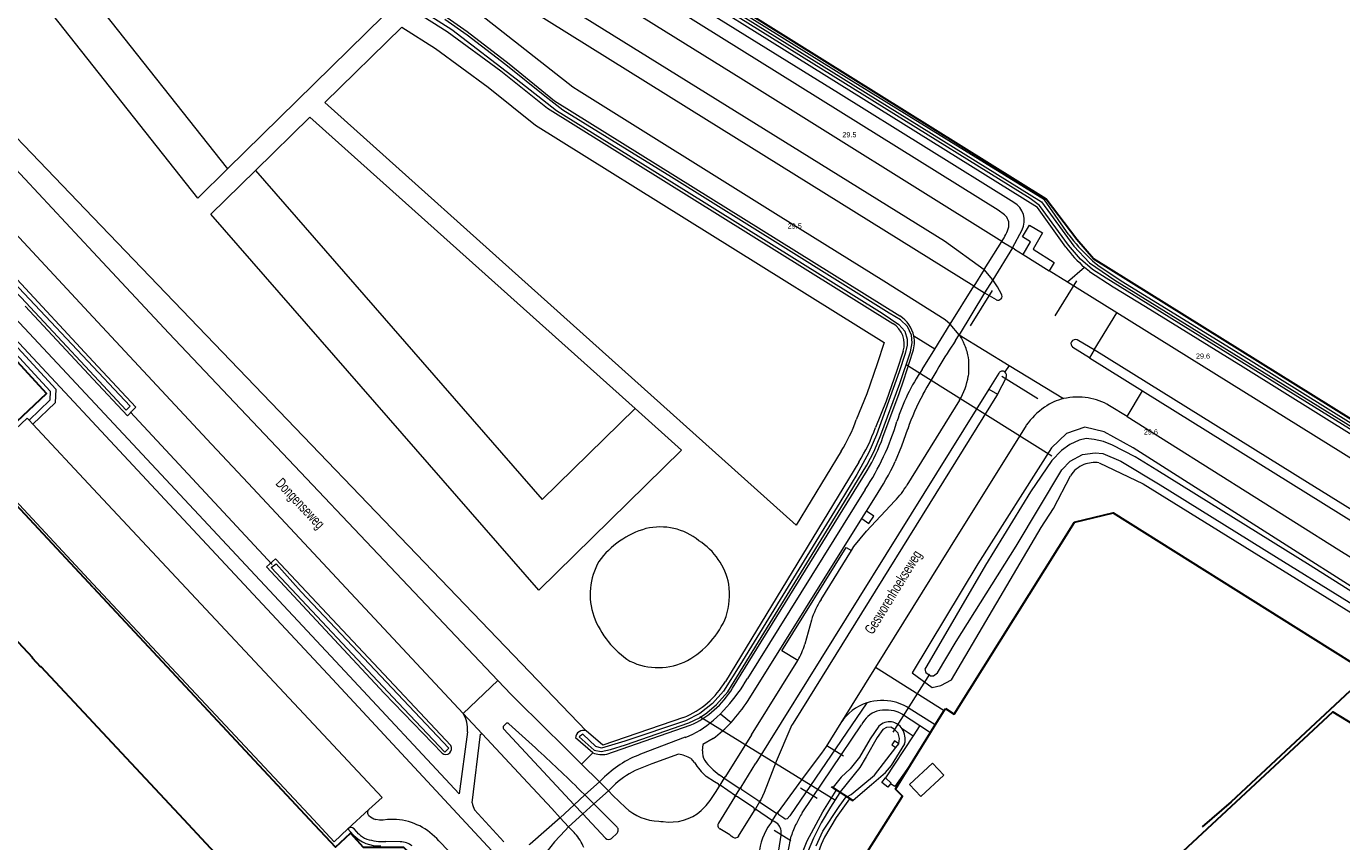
# Model space of a CAD drawing. Header units: metres. Extents: x 120324 to 133000, y 395500 to 402438.
# Tile 81 of 95: x 128984 to 129301, y 401495 to 401691. Entities that reach past the tile are written whole.
import ezdxf

# ---------------------------------------------------------------- set-up
doc = ezdxf.new("R2010")
doc.units = ezdxf.units.M
doc.linetypes.add('DGN2', pattern=[101.410184, 50.705092, -50.705092])
for name, color, linetype, lineweight, true_color in [('gg-afsc-hekwerk', 7, 'Continuous', 30, 0x00d228), ('gg-bbg-overig bouwwerk', 7, 'Continuous', 0, 0xff5000), ('gg-kntw-bovenkant insteek waterloop', 7, 'Continuous', 0, 0xa0a0ff), ('gg-kntw-waterlijn', 7, 'Continuous', 0, 0xaaebff), ('gg-kwrk-duiker nz buis', 7, 'DGN2', 0, 0x969696), ('gg-kwrk-stuw', 7, 'Continuous', 13, 0x477c96), ('gg-kwrk-uitstroombak niveau min 01', 7, 'Continuous', 0, 0x477c96), ('gt-grn-groengrens', 7, 'Continuous', 0, 0x96c800), ('gt-grn-groengrens NZ', 7, 'DGN2', 0, 0x96c800), ('gt-grn-weggrens', 7, 'Continuous', 0, 0x787878), ('gt-knt-lijn portaal', 7, 'Continuous', 13, 0x8dafbb), ('Rg-tinr-heesters lijn', 7, 'Continuous', 0, 0x009600)]:
    doc.layers.add(name, color=color, linetype=linetype, lineweight=lineweight, true_color=true_color)
for name, color, linetype, lineweight in [('gg-anno-openbare ruimte label', 7, 'Continuous', 13), ('gg-bbg-hoofdgebouw', 1, 'Continuous', 30), ('gg-bbg-onder overbouw', 1, 'Continuous', 30), ('gg-bbg-pand overbouw', 1, 'DGN2', 30), ('gg-knt-verharding', 7, 'Continuous', 0), ('gg-knt-verharding nz', 7, 'DGN2', 0), ('gt-anno-nummer hm paal', 7, 'Continuous', 0)]:
    doc.layers.add(name, color=color, linetype=linetype, lineweight=lineweight)
doc.styles.add('StyleArial', font='arial.ttf')

msp = doc.modelspace()

# ---------------------------------------------------------------- linework, layer by layer
at = {"layer": 'gg-afsc-hekwerk'}
for p, q in [((129207.51, 401525.43), (129236.46, 401571.69)), ((129000, 401555.89), (129052.12, 401500)), ((129202.92, 401522.82), (129205.04, 401526.25)), ((129205.04, 401526.25), (129205.37, 401526.79)), ((129205.37, 401526.79), (129207.51, 401525.43)), ((129201.81, 401521.02), (129202.92, 401522.82)), ((129197.64, 401514.25), (129201.81, 401521.02))]:
    msp.add_line(p, q, dxfattribs=at)
at = {"layer": 'gg-afsc-hekwerk', "flags": 128}
for points in [[(129458.07, 401500), (129241.09, 401635.12), (129237.06, 401639.78), (129229.62, 401649.54), (129033.57, 401771.85), (129000, 401792.66)], [(129000, 401555.89), (128971.48, 401586.47), (128988.74, 401602.71), (128955.28, 401639.05)], [(129236.46, 401571.69), (129245.77, 401573.94), (129293.92, 401543.7)], [(129293.92, 401543.7), (129308.78, 401534.37), (129308.54, 401534.08)], [(129178.19, 401478.95), (129195, 401505.6), (129193.38, 401507.34), (129197.64, 401514.25)], [(129052.12, 401500), (129058.36, 401493.31), (129062.03, 401496.71), (129065.03, 401493.34), (129074.77, 401493.34), (129082.99, 401485.62), (129083.79, 401467.53), (129079.92, 401463.33)]]:
    msp.add_lwpolyline(points, dxfattribs=at)
at = {"layer": 'gg-bbg-hoofdgebouw'}
msp.add_line((129021.8, 401500), (129000, 401523.37), dxfattribs=at)
at = {"layer": 'gg-bbg-hoofdgebouw', "flags": 128}
for points in [[(128883.5, 401544.54), (128934.95, 401592.69), (128944.9, 401582.08), (128944.99, 401582.16), (128985.38, 401539.05), (128985.3, 401538.99), (128987.25, 401536.77), (128987.38, 401536.89), (129000, 401523.37)], [(129000, 401447.09), (129038, 401482.63), (129021.8, 401500)]]:
    msp.add_lwpolyline(points, dxfattribs=at)
at = {"layer": 'gg-bbg-onder overbouw', "flags": 128}
msp.add_lwpolyline([(129251.05, 401481.5), (129298.78, 401525.98), (129319.52, 401513.25)], dxfattribs=at)
at = {"layer": 'gg-bbg-overig bouwwerk', "flags": 128}
msp.add_lwpolyline([(129196.71, 401508.48), (129202.26, 401513.58), (129205, 401510.68), (129199.45, 401505.59), (129196.71, 401508.48)], dxfattribs=at)
at = {"layer": 'gg-bbg-pand overbouw', "flags": 128}
msp.add_lwpolyline([(129304.49, 401529.16), (129302.83, 401530.92), (129274.22, 401504.26), (129249.6, 401483.04), (129251.05, 401481.5)], dxfattribs=at)
at = {"layer": 'gg-knt-verharding'}
for p, q in [((129000, 401636.7), (128961.05, 401678.43)), ((129000, 401621.06), (128968.24, 401655.14)), ((129221.54, 401637.76), (129223.85, 401642.09)), ((129222.02, 401637.44), (129221.54, 401637.76)), ((129222.02, 401637.44), (129224.1, 401636.15)), ((129224.1, 401636.15), (129230.35, 401632.26)), ((129214.73, 401632.56), (129212.25, 401628.55)), ((129216.84, 401630.05), (129214.73, 401632.56)), ((129216.84, 401630.05), (129214.82, 401626.91)), ((129234.83, 401629.47), (129230.35, 401632.26)), ((129212.25, 401628.55), (129214.82, 401626.91)), ((129214.82, 401626.91), (129217.63, 401625.29)), ((129246.68, 401622.1), (129234.83, 401629.47)), ((129000, 401621.06), (129028.49, 401590.49)), ((129361.52, 401550.66), (129246.68, 401622.1)), ((129202.81, 401613.38), (129206.54, 401619.4)), ((129207.82, 401615.46), (129208.69, 401616.79)), ((129199.75, 401608.45), (129202.81, 401613.38)), ((129240.1, 401611.29), (129236.1, 401613.79)), ((129241.26, 401613.16), (129240.1, 401611.29)), ((129240.1, 401611.29), (129252.91, 401603.31)), ((129218.24, 401607.55), (129215.87, 401603.75)), ((129220, 401606.56), (129217.91, 401602.49)), ((129215.87, 401603.75), (129159.7, 401513.56)), ((129215.87, 401603.75), (129217.91, 401602.49)), ((129208.8, 401601.03), (129196.11, 401580.61)), ((129249.2, 401597.17), (129244.9, 401599.74)), ((128984.52, 401596.27), (128985.43, 401595.29)), ((128985.43, 401595.29), (129000, 401579.73)), ((129028.49, 401590.49), (129037.37, 401581.04)), ((129037.37, 401581.04), (129089.13, 401525.55)), ((129186.06, 401579.57), (129157.69, 401533.98)), ((129186.33, 401574.28), (129188.51, 401577.77)), ((129185.23, 401572.52), (129186.33, 401574.28)), ((129157.81, 401528.67), (129185.23, 401572.52)), ((129175.42, 401553.05), (129182.75, 401564.82)), ((129053.07, 401500), (129000, 401556.75)), ((129173.07, 401548.03), (129171.49, 401542.24)), ((129158.63, 401520.38), (129169.81, 401538.32)), ((129188.54, 401536.76), (129180.18, 401523.34)), ((129188.54, 401536.76), (129205.04, 401526.25)), ((129100.69, 401530.16), (129097.5, 401533.53)), ((129093.71, 401520.65), (129089.13, 401525.55)), ((129098.93, 401522.61), (129099.43, 401523.08)), ((129100.17, 401523.1), (129106.55, 401517.28)), ((129170.86, 401501.61), (129185.19, 401522.84)), ((129199.24, 401522.66), (129197.58, 401520.15)), ((129199.24, 401522.66), (129201.81, 401521.02)), ((129115.93, 401503.58), (129098.88, 401521.88)), ((129142.65, 401519.82), (129131.85, 401515.72)), ((129158.63, 401520.38), (129152.36, 401510.37)), ((129197.58, 401520.15), (129190.91, 401510.02)), ((129117.68, 401513.35), (129113.8, 401517.19)), ((129122, 401509.09), (129117.68, 401513.35)), ((129144.88, 401513.75), (129144.06, 401514.73)), ((129156.11, 401507.84), (129159.7, 401513.56)), ((129122.76, 401509.8), (129122, 401509.09)), ((129151.66, 401510.22), (129150.82, 401510.77)), ((129171.61, 401510.77), (129165.06, 401501.87)), ((129117.45, 401506.94), (129118.46, 401505.94)), ((129125.88, 401508.6), (129124.14, 401506.95)), ((129160.18, 401504.58), (129156.3, 401507.17)), ((129115.93, 401503.58), (129118.46, 401505.94)), ((129120.63, 401503.76), (129118.03, 401501.36)), ((129120.63, 401503.76), (129126.26, 401498.15)), ((129154.57, 401505.36), (129150.68, 401499.15)), ((129159.17, 401502.86), (129155.25, 401505.47)), ((129098.95, 401494.62), (129091.92, 401502.35)), ((129110.51, 401502.64), (129112.54, 401500.44)), ((129123.46, 401495.5), (129118.03, 401501.36)), ((129155.54, 401496.03), (129159.33, 401502.17)), ((129062.68, 401496.3), (129061.38, 401497.79)), ((129063.97, 401496.52), (129062.86, 401497.74)), ((129164.95, 401498.96), (129164.12, 401499.53)), ((129073.99, 401494.67), (129070.52, 401494.69)), ((129083.27, 401494.88), (129088.19, 401489.81)), ((129124.91, 401495.44), (129126.24, 401496.76)), ((129165.23, 401492.64), (129165.78, 401496.28)), ((129167.51, 401492.27), (129168.19, 401495.98))]:
    msp.add_line(p, q, dxfattribs=at)
at = {"layer": 'gg-knt-verharding', "flags": 128}
for points in [[(129218.98, 401639.33), (129156.71, 401678.16), (129053.31, 401742.44), (128951.15, 401806.16), (128878.07, 401851.65)], [(128874.36, 401845.26), (129000, 401767.06), (129095.26, 401707.73), (129205.19, 401639.43), (129214.73, 401632.56)], [(129221.84, 401648.74), (129179.6, 401675.04), (129130.41, 401705.61), (129081.38, 401736.21), (129000, 401786.84)], [(129219.58, 401645.75), (129218.09, 401646.84), (129079.18, 401733.44), (129000, 401782.66)], [(129212.25, 401628.55), (129147.82, 401668.64), (129090.91, 401704.12)], [(129206.54, 401619.4), (129205.28, 401620.4), (129190.52, 401629.77), (129165.08, 401645.59), (129117.08, 401675.53), (129115.62, 401676.49), (129093.57, 401693.79), (129092.29, 401694.71), (129087.07, 401697.95)], [(129090.19, 401521.17), (129088.21, 401506.23), (129060.62, 401535.77), (129019.77, 401579.58), (128978.88, 401623.33), (128948.15, 401656.35)], [(128942.91, 401652.37), (128954.17, 401641.52), (128956.29, 401639.38), (128989.63, 401603.21), (128989.53, 401601.1), (128984.52, 401596.27)], [(128943.91, 401653.31), (128955.12, 401642.48), (128957.27, 401640.32), (128990.99, 401603.72), (128990.79, 401600.43), (128985.43, 401595.29)], [(129096.09, 401492.47), (129057.63, 401533.8), (129017.24, 401577.13), (128976.58, 401620.64), (128945.44, 401654.1)], [(129224.1, 401636.15), (129225.91, 401639.25), (129223.94, 401640.39), (129225.61, 401643.21), (129228.79, 401641.39), (129226.53, 401637.48), (129231.62, 401634.28), (129230.35, 401632.26)], [(129097.5, 401533.53), (129018.22, 401617.18), (129000, 401636.7)], [(129218.88, 401626.64), (129217.93, 401628.39), (129216.84, 401630.05)], [(129208.69, 401616.79), (129209.22, 401615.96), (129209.72, 401615)], [(129241.26, 401613.16), (129238.93, 401614.57), (129237.12, 401615.57)], [(129324.93, 401561.24), (129292.64, 401581.22), (129241.26, 401613.16)], [(129217.91, 401602.49), (129217.7, 401602.1), (129169.05, 401523.85)], [(129252.91, 401603.31), (129304.37, 401571.23), (129323.74, 401559.21)], [(129000, 401556.75), (128972.66, 401586.02), (128984.06, 401596.75), (128984.52, 401596.27)], [(129249.2, 401597.17), (129300.22, 401565.04), (129350.6, 401533.71), (129404.6, 401500), (129449.12, 401472.41), (129476.69, 401455.57), (129497.61, 401443.38), (129525.5, 401427.93), (129538.16, 401421.1), (129549.41, 401415.16), (129571.35, 401404.11), (129595.42, 401393.39), (129616.7, 401385.18), (129634.57, 401379.05), (129662.32, 401371.01), (129664.17, 401370.57)], [(129224.85, 401595), (129206.51, 401565.63), (129188.54, 401536.76)], [(129196.27, 401594.08), (129194.82, 401590.01), (129193.28, 401586.28)], [(129000, 401579.73), (129069.63, 401505.35), (129066.41, 401502.39)], [(129182.75, 401564.82), (129183.34, 401565.78), (129184.8, 401567.67), (129186.37, 401569.47), (129193.21, 401576.79)], [(129185.23, 401572.52), (129186.93, 401571.35), (129188.11, 401573.08), (129186.33, 401574.28)], [(129169.81, 401538.32), (129165.96, 401540.67), (129181.48, 401565.56), (129182.75, 401564.82)], [(129100.69, 401530.16), (129102.44, 401528.48), (129113.8, 401517.19)], [(129151.14, 401525.47), (129150.31, 401524.68), (129149.46, 401523.92)], [(129152.7, 401527.13), (129151.93, 401526.29), (129151.14, 401525.47)], [(129186.47, 401528.13), (129167.88, 401500.87), (129167.22, 401500.16), (129166.83, 401500.09)], [(129194.38, 401525.75), (129195.05, 401525.43), (129199.24, 401522.66)], [(129202.92, 401522.82), (129196.63, 401526.79), (129196.04, 401527.15), (129195.43, 401527.48)], [(129169.05, 401523.85), (129168.49, 401522.97), (129168.31, 401522.64), (129168.14, 401522.3), (129164.62, 401514.01), (129161.71, 401506.55), (129161.32, 401505.63), (129160.88, 401504.75)], [(129180.18, 401523.34), (129176.63, 401517.63), (129175.47, 401516), (129171.61, 401510.77)], [(129091.35, 401504.06), (129093.31, 401520.56), (129093.71, 401520.65)], [(129110.51, 401502.64), (129104.76, 401508.82), (129093.71, 401520.65)], [(129149.37, 401519.52), (129146.95, 401518.07), (129146.79, 401516.58)], [(129141.04, 401515.78), (129134.64, 401513.47), (129131.39, 401512.13)], [(129197.64, 401514.25), (129193.19, 401507.93), (129192.15, 401508.59)], [(129150.65, 401508.56), (129149.76, 401509.07), (129147.72, 401510.4)], [(129192.15, 401508.59), (129191.48, 401507.81), (129190.04, 401508.93), (129190.91, 401510.02)], [(129190.91, 401510.02), (129192.32, 401508.79), (129192.15, 401508.59)], [(129124.14, 401506.95), (129125.25, 401505.8), (129128.24, 401502.88)], [(129149.33, 401505.54), (129150.13, 401506.78), (129150.79, 401507.84)], [(129073.07, 401500), (129071.99, 401500.04), (129070.91, 401500)], [(129112.54, 401500.44), (129105.26, 401494.09), (129104.97, 401493.93)], [(129165.2, 401501.2), (129166.45, 401500.4), (129166.83, 401500.09)], [(129061.38, 401497.79), (129058.05, 401494.67), (129053.07, 401500)], [(129070.91, 401500), (129069.91, 401499.89), (129069.01, 401499.85), (129068.13, 401500)], [(129114.57, 401498.21), (129113.71, 401497.4), (129111.14, 401494.62), (129107.6, 401490.15)], [(129116.13, 401496.59), (129115.89, 401496.87), (129114.57, 401498.21)], [(129136.3, 401499.62), (129136.79, 401499.57), (129137.32, 401499.55)], [(129163.42, 401499.4), (129162.95, 401498.7), (129162.6, 401498.14)]]:
    msp.add_lwpolyline(points, dxfattribs=at)
at = {"layer": 'gg-knt-verharding'}
for centre, radius, start, end in [((129219.32, 401644.35), 5.06, 333.4803, 60.0857), ((129207.95, 401646.68), 13.26, 326.3497, 343.0725), ((129217.64, 401643.4), 3.05, 348.9603, 50.434), ((129218.07, 401626.13), 0.953, 242.7228, 32.3022), ((129372.11, 401507.01), 196.86, 146.569, 150.9779), ((129199.13, 401609.52), 11.93, 11.9094, 27.367), ((129236.66, 401614.65), 1.03, 63.3034, 236.9714), ((129195.32, 401609.11), 15.74, 351.8886, 10.518), ((129240.05, 401581.25), 48.62, 145.9802, 162.4264), ((129219.12, 401607.05), 1.01, 53.5945, 150.1867), ((129219.11, 401607.05), 1.01, 331.0424, 53.5492), ((129194.01, 401609.65), 17.11, 329.7722, 350.7194), ((129248.14, 401576.37), 54.8, 151.5105, 161.1459), ((129237.28, 401585.35), 16.45, 81.2895, 101.9875), ((129237.45, 401587.21), 14.58, 59.2622, 80.8487), ((129239.17, 401584.96), 17.49, 124.4461, 144.9418), ((129236.51, 401589.41), 12.32, 102.4049, 125.9528), ((129135.08, 401613.34), 61.15, 326.4808, 343.4555), ((129131.23, 401615.41), 68.55, 326.6903, 334.8502), ((129179.24, 401590.42), 19.51, 315.7014, 329.8282), ((129191.12, 401542.64), 18.83, 146.4553, 163.3747), ((129153.17, 401547.76), 19.14, 330.4164, 343.2111), ((129119.31, 401556.65), 44.57, 318.5199, 329.4283), ((129120.57, 401553.46), 44.73, 317.8182, 326.3518), ((129190.15, 401516.78), 11.93, 76.0989, 107.9294), ((129083.49, 401521.85), 6.74, 354.1886, 33.2301), ((129190.15, 401516.79), 11.93, 107.946, 146.6663), ((129191.01, 401520.07), 6.45, 109.5444, 154.4663), ((129190.98, 401517), 9.39, 68.8163, 103.1274), ((129190.12, 401516.72), 12, 63.7415, 76.0487), ((129099.28, 401522.21), 0.524, 131.3002, 220.2731), ((129099.81, 401522.7), 0.538, 48.1161, 135.5841), ((129134.89, 401540.4), 22, 290.6636, 311.4864), ((129134.14, 401540.84), 26.2, 305.5407, 318.3389), ((128913.97, 401303.21), 287.94, 45.0357, 48.0241), ((129151.19, 401516.38), 4.4, 177.3979, 209.3783), ((129140.93, 401491.82), 25.57, 110.7918, 135.2967), ((129139.39, 401506.14), 9.77, 61.4622, 80.2726), ((129157.48, 401521.53), 14.8, 211.6878, 228.7742), ((129162.86, 401526.33), 19.67, 217.9882, 232.2767), ((129139.34, 401493.67), 20.1, 113.3136, 132.0294), ((129151.94, 401510.64), 0.501, 236.6989, 327.1531), ((129150.32, 401508.12), 0.551, 330.0503, 53.397), ((129156.53, 401507.59), 0.48, 149.65, 242.5803), ((129095.79, 401504.6), 4.48, 186.864, 210.1462), ((129135.18, 401514.47), 16.73, 312.7587, 327.7345), ((129154.96, 401505.09), 0.477, 51.9599, 145.0033), ((129160.44, 401505.04), 0.525, 239.824, 326.7479), ((129067.09, 401501.68), 0.978, 134.1209, 224.2233), ((129069.27, 401503.97), 4.13, 225.9757, 254.0019), ((129136.71, 401512.23), 12.62, 227.8209, 268.1259), ((129139.08, 401510.79), 11.39, 261.0677, 310.8854), ((129158.88, 401502.43), 0.515, 329.6794, 55.9075), ((129165.49, 401501.61), 0.503, 149.0808, 234.4284), ((129189.27, 401489.74), 21.9, 147.1791, 154.7883), ((129062.09, 401497), 1.06, 43.7392, 131.9182), ((129071.99, 401485.13), 14.91, 40.8426, 85.8387), ((129125.59, 401497.46), 0.956, 312.9136, 46.0132), ((129151.51, 401498.63), 0.985, 147.6848, 240.8732), ((129140.74, 401478.58), 21.77, 52.0179, 61.7774), ((129175.61, 401490.13), 15.28, 148.3877, 177.8578), ((129163.84, 401499.08), 0.524, 57.5955, 142.9998), ((129162.88, 401496.85), 2.95, 348.9045, 45.5447), ((129189.27, 401489.2), 22.14, 153.5267, 162.1759), ((129068.86, 401502.22), 8.56, 223.7206, 272.7814), ((129068.15, 401501.08), 6.18, 227.5001, 248.8655), ((129070.03, 401508.36), 13.68, 252.5039, 272.0624), ((129073.7, 401489.37), 5.31, 53.4211, 86.8341), ((129106.84, 401488.39), 12.39, 23.182, 41.4496), ((129124.22, 401496.24), 1.06, 224.7389, 311.1533), ((129154.7, 401496.59), 1.02, 236.5136, 326.3414)]:
    msp.add_arc(centre, radius, start, end, dxfattribs=at)
at = {"layer": 'gg-knt-verharding nz'}
for p, q in [((129151.07, 401508.28), (129152.06, 401509.89)), ((129152.06, 401509.89), (129152.36, 401510.37)), ((129155.82, 401507.38), (129152.06, 401509.89)), ((129122, 401509.09), (129118.46, 401505.94)), ((129124.14, 401506.95), (129120.63, 401503.76)), ((129122, 401509.09), (129124.14, 401506.95)), ((129150.79, 401507.84), (129151.07, 401508.28)), ((129154.8, 401505.74), (129151.07, 401508.28)), ((129154.8, 401505.74), (129155.82, 401507.38)), ((129155.82, 401507.38), (129156.11, 401507.84)), ((129115.93, 401503.58), (129112.54, 401500.44)), ((129115.93, 401503.58), (129118.03, 401501.36)), ((129120.63, 401503.76), (129118.46, 401505.94)), ((129154.57, 401505.36), (129154.8, 401505.74)), ((129160.58, 401504.26), (129159.59, 401502.61)), ((129160.88, 401504.75), (129160.58, 401504.26)), ((129160.58, 401504.26), (129164.77, 401501.43)), ((129114.57, 401498.21), (129112.54, 401500.44)), ((129118.03, 401501.36), (129114.57, 401498.21)), ((129159.59, 401502.61), (129159.33, 401502.17)), ((129159.59, 401502.61), (129163.68, 401499.8)), ((129163.68, 401499.8), (129164.77, 401501.43)), ((129164.77, 401501.43), (129165.06, 401501.87)), ((129163.42, 401499.4), (129163.68, 401499.8))]:
    msp.add_line(p, q, dxfattribs=at)
at = {"layer": 'gg-kntw-bovenkant insteek waterloop'}
for p, q in [((128980.59, 401631.25), (129000, 401610.37)), ((129240.11, 401632.05), (129238.9, 401633.07)), ((128983.62, 401623.74), (129000, 401606.12)), ((129184.48, 401586.1), (129152.37, 401533.29)), ((129242.39, 401585.96), (129253.02, 401580.88)), ((129154.09, 401531.7), (129186.49, 401584.08)), ((129041.72, 401560.92), (129043.9, 401562.81)), ((129041.72, 401560.92), (129070.11, 401530.47)), ((129086.2, 401517.87), (129043.9, 401562.81)), ((129070.11, 401530.47), (129084.06, 401515.98)), ((129123.75, 401515.79), (129143.87, 401522.71)), ((129120.4, 401516.1), (129116.21, 401519.66))]:
    msp.add_line(p, q, dxfattribs=at)
at = {"layer": 'gg-kntw-bovenkant insteek waterloop', "flags": 128}
for points in [[(128774.57, 401883.35), (128812.66, 401860.13), (128822.67, 401853.83), (128888.74, 401812.96), (129012.54, 401735.88), (129085.33, 401689.94), (129098.2, 401680.43), (129109.49, 401671.41), (129192.73, 401619.55)], [(128865.35, 401829.91), (128890.02, 401814.46), (128951.2, 401776.62), (129013.51, 401737.84), (129082.86, 401694.99), (129090.13, 401689.93), (129100.23, 401682.11), (129111.18, 401673.21), (129194.4, 401621.36)], [(129235.08, 401640.91), (129229.26, 401649.37), (129182.07, 401678.4), (129132.37, 401709.41), (129011.66, 401784.26), (129000, 401791.53)], [(129234.36, 401637.97), (129227.55, 401647.51), (129082.86, 401737.56), (129000, 401789.22)], [(129240.11, 401635.39), (129240.83, 401634.65), (129242.12, 401633.59), (129247.73, 401629.85), (129278.38, 401610.94), (129316.21, 401587.38), (129422.97, 401520.7), (129463.01, 401495.84), (129504.84, 401470.36), (129558.32, 401441.12), (129582, 401429.01), (129605.68, 401418.51), (129626.77, 401410.36), (129644.16, 401404.55), (129669.2, 401397.42), (129685.61, 401393.52)], [(129240.11, 401632.05), (129245.84, 401628.38), (129253.59, 401623.66), (129277.11, 401609.1), (129421.74, 401518.92), (129461.86, 401494.14), (129503.99, 401469.12), (129539.53, 401448.3), (129557.47, 401439.11), (129581.18, 401427.04), (129604.97, 401416.42), (129626.31, 401408.37), (129641.76, 401403.3), (129668.75, 401395.51), (129685.02, 401391.5)], [(129195.19, 401612.85), (129193.7, 401608.19), (129191.07, 401600.85), (129188.5, 401594.45)], [(129190.32, 401592.16), (129194.24, 401602.65), (129195.36, 401606), (129197.55, 401612.75)], [(129000, 401606.12), (129008.25, 401597.28), (129010.26, 401599.37), (129000, 401610.37)], [(129341.84, 401531.57), (129250.64, 401589.59), (129243.67, 401593.45), (129238.99, 401594.55), (129234.58, 401593.07), (129230.94, 401589.56), (129213.21, 401561.65), (129197.39, 401535.38), (129202.16, 401531.86), (129204.23, 401532.27), (129206.82, 401533.67)], [(129206.82, 401533.67), (129228.45, 401570.41), (129231.42, 401574.99), (129235.52, 401582.86)], [(129253.02, 401580.88), (129330.94, 401532.65)], [(129142.28, 401524.61), (129122.85, 401517.96), (129118.81, 401521.35)], [(129189.32, 401522.48), (129187.2, 401519.46), (129184.64, 401515.04), (129182.45, 401512.25), (129180.25, 401510.18), (129178.3, 401507.78)], [(129183.17, 401504.69), (129187.6, 401508.42), (129190.94, 401511.35), (129192.35, 401513.06), (129195.56, 401518.24)], [(129170.31, 401477.52), (129170.09, 401486.26), (129170.46, 401490.83), (129172.05, 401494.88), (129175.81, 401501.83), (129179.06, 401507.03)], [(129182.26, 401505), (129179.02, 401500.46), (129176.26, 401495.78)]]:
    msp.add_lwpolyline(points, dxfattribs=at)
at = {"layer": 'gg-kntw-bovenkant insteek waterloop'}
for centre, radius, start, end in [((129271.36, 401668.87), 45.8, 217.6258, 226.9815), ((129260.71, 401657.82), 32.99, 216.9903, 228.6203), ((129190.46, 401615.04), 7.45, 11.3559, 58.0687), ((129189.66, 401614.62), 5.81, 342.2824, 58.0761), ((129190.46, 401615.04), 7.45, 342.0572, 11.3349), ((129149.99, 401607.86), 40.78, 327.7479, 340.8025), ((129149.88, 401606.34), 42.85, 328.7062, 340.6808), ((129241.32, 401579.16), 6.88, 81.0837, 112.0444), ((129241.31, 401579.17), 6.87, 112.0372, 147.5073), ((129138.96, 401549.78), 21.13, 105.875, 143.947), ((129136.64, 401555.69), 14.83, 50.9411, 103.4833), ((129137.28, 401553.52), 16.21, 11.3928, 57.5285), ((129135.65, 401554.25), 15.91, 149.9385, 199.2704), ((129133.93, 401554.32), 19.39, 343.8361, 7.1206), ((129141.48, 401556.89), 22.3, 200.7385, 236.9925), ((129132.54, 401557.16), 21.64, 299.5187, 337.635), ((129136.13, 401551.98), 15.37, 243.7637, 297.3768), ((129134.32, 401544.07), 21.02, 292.2655, 329.1725), ((129134.84, 401543.28), 22.46, 293.6872, 328.9753), ((129191.9, 401520), 3.58, 81.8722, 136.0967), ((129191.89, 401519.99), 3.58, 32.2848, 81.8482), ((129118.11, 401519.58), 1.9, 68.2127, 177.7963), ((129190.8, 401519.3), 4.87, 347.3658, 32.3171), ((129084.93, 401517.15), 1.46, 233.3799, 29.6905), ((129122.54, 401521.04), 5.38, 246.5585, 283.0157), ((129207.48, 401480.39), 34.8, 153.7552, 166.5289)]:
    msp.add_arc(centre, radius, start, end, dxfattribs=at)
at = {"layer": 'gg-kntw-waterlijn', "flags": 128}
for points in [[(129307.84, 401591.03), (129244.13, 401630.48), (129240.83, 401632.55), (129237.9, 401635.07), (129235.01, 401638.41), (129228.05, 401648.02), (129225.81, 401649.65), (129188.3, 401672.96), (129143.1, 401701.05), (129115.28, 401718.49), (129097.56, 401729.5), (129065.47, 401749.27), (129011.15, 401783.02), (128952.86, 401819.36), (128899.39, 401852.58), (128899.68, 401853.38)], [(128899.68, 401853.38), (128919.57, 401840.95), (128979, 401803.78), (129038.93, 401766.78), (129138.43, 401704.9), (129228.56, 401648.84), (129236.29, 401638.2), (129240.07, 401634.2), (129246.17, 401630.02), (129313.71, 401588.2), (129402.97, 401532.49), (129444.73, 401506.42), (129505.26, 401469.46), (129567.43, 401435.62)], [(129070.21, 401700.75), (129086.41, 401690.42), (129101.93, 401678.52), (129111.64, 401670.85), (129142.34, 401651.86), (129190.15, 401622.07), (129194.14, 401619.31), (129195.62, 401617.69), (129196.19, 401615.8), (129196.19, 401614.35), (129195.71, 401612.31), (129194.22, 401607.92), (129188.8, 401592.7), (129186.88, 401588.42), (129184.04, 401583.16), (129179.95, 401576.44), (129166.87, 401555.1), (129155.81, 401537.22), (129151.9, 401530.95), (129149.28, 401527.96), (129146.19, 401525.53), (129142.7, 401523.83), (129128.08, 401518.87), (129122.45, 401517.2), (129121.16, 401517.62), (129118.02, 401520.59), (129117.08, 401519.95)], [(129117.08, 401519.95), (129120.76, 401516.73), (129122.39, 401516.39), (129124.68, 401516.87), (129128.26, 401518), (129143.57, 401523.31), (129146.09, 401524.51), (129147.89, 401525.7), (129150.22, 401527.72), (129152.91, 401530.82), (129160.31, 401542.87), (129180.13, 401575.11), (129186.47, 401585.43), (129188.19, 401588.77), (129189.8, 401592.73), (129194.36, 401605.12), (129196.97, 401612.74), (129197.39, 401614.86), (129197.16, 401616.71), (129196.23, 401618.84), (129194.52, 401620.41), (129191.82, 401622.04), (129166.88, 401637.6), (129139.39, 401654.8), (129113.16, 401670.92), (129108.85, 401674.29), (129099.45, 401681.84), (129090.11, 401688.99), (129084.76, 401692.83)], [(128974.37, 401636.28), (129008.9, 401599.6), (129007.93, 401598.69), (128982.65, 401625.84), (128972.98, 401635.34), (128973.54, 401636.01), (128974.37, 401636.28)], [(129318.61, 401545.21), (129293.26, 401561.19), (129256.32, 401584.2), (129251.13, 401587.44), (129245.68, 401590.19), (129243.49, 401591.12), (129241.25, 401591.63), (129239.29, 401591.82), (129237.61, 401591.44), (129235.39, 401590.4), (129233.33, 401588.97), (129231.01, 401586.53), (129225.88, 401578.98), (129215.03, 401561.27), (129200.93, 401537.02)], [(129200.93, 401537.02), (129200.44, 401536.25), (129200.64, 401535.44), (129201.77, 401534.63), (129202.54, 401534.65), (129203.44, 401535.37), (129207.99, 401542.91), (129222.39, 401565.87), (129233.42, 401584.27), (129235.4, 401586.37), (129238.45, 401587.99), (129241.49, 401588.4), (129243.28, 401588.23), (129247.64, 401586.38), (129257.13, 401580.63), (129285.15, 401563.26), (129316.84, 401543.62)], [(129044.08, 401561.61), (129050.13, 401554.84), (129085.71, 401517.21), (129084.7, 401516.24), (129073.47, 401528.12), (129042.91, 401560.78), (129044.08, 401561.61)], [(129194.11, 401518.28), (129194.31, 401519.57), (129194.02, 401520.85), (129193.04, 401521.78), (129192.2, 401522.26), (129191.16, 401522.15), (129190.29, 401521.7), (129188.96, 401519.8), (129186.29, 401515.14), (129184.78, 401512.51), (129179.97, 401506.72)], [(129181.75, 401505.59), (129182.65, 401506.04), (129188.27, 401510.68), (129193.4, 401517.34)], [(129179.9, 401506.49), (129177.64, 401502.95), (129175.45, 401499.21), (129173.58, 401495.54), (129172.26, 401492.47)], [(129174.22, 401493.69), (129175.87, 401497.2), (129179.77, 401503.17), (129181.49, 401505.49)]]:
    msp.add_lwpolyline(points, dxfattribs=at)
at = {"layer": 'gg-kwrk-duiker nz buis'}
for p, q in [((129231, 401587.55), (129195.94, 401609.6)), ((129008.9, 401598.28), (129043.11, 401561.46)), ((129201.56, 401535.07), (129192.72, 401521.08)), ((129146.16, 401524.84), (129178.89, 401504.68))]:
    msp.add_line(p, q, dxfattribs=at)
at = {"layer": 'gg-kwrk-stuw'}
for p, q in [((129178.3, 401507.78), (129179.97, 401506.72)), ((129179.9, 401506.49), (129179.06, 401507.03)), ((129181.49, 401505.49), (129179.9, 401506.49)), ((129179.97, 401506.72), (129181.75, 401505.59)), ((129182.26, 401505), (129181.49, 401505.49)), ((129181.75, 401505.59), (129183.17, 401504.69))]:
    msp.add_line(p, q, dxfattribs=at)
at = {"layer": 'gg-kwrk-stuw', "flags": 128}
for points in [[(129179.06, 401507.03), (129177.89, 401507.77), (129178.02, 401507.96), (129178.3, 401507.78)], [(129182.26, 401505), (129183.04, 401504.5), (129183.17, 401504.69)]]:
    msp.add_lwpolyline(points, dxfattribs=at)
at = {"layer": 'gg-kwrk-uitstroombak niveau min 01'}
for p, q in [((129192.43, 401518.02), (129193.4, 401517.34)), ((129193.4, 401517.34), (129194.11, 401518.28))]:
    msp.add_line(p, q, dxfattribs=at)
at = {"layer": 'gg-kwrk-uitstroombak niveau min 01', "flags": 128}
msp.add_lwpolyline([(129194.11, 401518.28), (129193.14, 401518.95), (129192.43, 401518.02)], dxfattribs=at)
at = {"layer": 'gt-grn-groengrens'}
for p, q in [((128995.9, 401702.91), (129032.39, 401656.82)), ((129238.9, 401633.07), (129234.83, 401629.47)), ((129202.81, 401613.38), (129197.76, 401616.51)), ((129120.4, 401516.1), (129117.68, 401513.35))]:
    msp.add_line(p, q, dxfattribs=at)
at = {"layer": 'gt-grn-groengrens', "flags": 128}
for points in [[(129032.39, 401656.82), (129069.99, 401693.71), (129019.2, 401725.77), (128995.9, 401702.91)], [(129032.39, 401656.82), (129025.21, 401649.77), (128988.72, 401695.87), (128995.9, 401702.91)], [(129180.25, 401588.77), (129169.4, 401570.93), (129055.8, 401672.78), (129074.34, 401690.97), (129082.51, 401685.81), (129095.15, 401676.47), (129106.6, 401667.32), (129190.62, 401614.97), (129188.96, 401609.79), (129186.4, 401602.62), (129183.86, 401596.32)], [(129118.81, 401521.35), (129000, 401645.1), (128964.64, 401681.89)], [(129130.57, 401599.03), (129052.23, 401669.27), (129039.09, 401656.39)], [(129130.57, 401599.03), (129141.76, 401589), (129107.36, 401555.25), (129028.37, 401645.86), (129039.09, 401656.39)], [(129039.09, 401656.39), (129108.21, 401577.1), (129130.57, 401599.03)]]:
    msp.add_lwpolyline(points, dxfattribs=at)
at = {"layer": 'gt-grn-groengrens'}
msp.add_arc((129149.56, 401608.1), 36.27, 327.7923, 341.0432, dxfattribs=at)
at = {"layer": 'gt-grn-groengrens NZ'}
msp.add_line((129194.92, 401521.91), (129197.58, 401520.15), dxfattribs=at)
at = {"layer": 'gt-grn-weggrens'}
for p, q in [((129214.73, 401632.56), (129218.98, 401639.33)), ((129221.54, 401637.76), (129216.84, 401630.05)), ((129218.98, 401639.33), (129221.54, 401637.76)), ((129206.54, 401619.4), (129212.25, 401628.55)), ((129214.82, 401626.91), (129208.69, 401616.79)), ((129241.26, 401613.16), (129246.68, 401622.1)), ((129208.69, 401616.79), (129206.54, 401619.4)), ((129208.69, 401616.79), (129220.76, 401609.43)), ((129220.76, 401609.43), (129219.71, 401607.87)), ((129220.76, 401609.43), (129233.86, 401601.44)), ((129249.2, 401597.17), (129252.91, 401603.31)), ((129089.13, 401525.55), (129097.5, 401533.53)), ((129151.14, 401525.47), (129153.72, 401523.42)), ((129066.41, 401502.39), (129061.38, 401497.79))]:
    msp.add_line(p, q, dxfattribs=at)
at = {"layer": 'gt-knt-lijn portaal'}
for p, q in [((129216.65, 401627.46), (129211.37, 401618.97)), ((129236.97, 401629.86), (129231.71, 401621.42)), ((129218.97, 401606.86), (129227.62, 401601.47))]:
    msp.add_line(p, q, dxfattribs=at)
at = {"layer": 'Rg-tinr-heesters lijn'}
for p, q in [((129180.81, 401515.26), (129176.82, 401517.74)), ((129174.47, 401505.07), (129170.48, 401507.56)), ((129168.12, 401494.89), (129164.13, 401497.37))]:
    msp.add_line(p, q, dxfattribs=at)

# ---------------------------------------------------------------- texts
at = {"layer": 'gg-anno-openbare ruimte label', "char_height": 2.5, "attachment_point": 5, "line_spacing_factor": 0.8, "style": 'StyleArial'}
for s, insert, rotation in [('{\\W0.68;\\C256;Dongenseweg}', (129049.66, 401575.93), 313.3), ('{\\W0.68;\\C256;Gesworenhoekseweg}', (129193.07, 401554.62), 58.5)]:
    msp.add_mtext(s, dxfattribs=dict(at, insert=insert, rotation=rotation))
at = {"layer": 'gt-anno-nummer hm paal', "char_height": 1.25, "attachment_point": 7, "line_spacing_factor": 0.8, "style": 'StyleArial'}
for s, insert in [('{\\C256;29.5}', (129180.54, 401664.4)), ('{\\C256;29.5}', (129167.37, 401642.39)), ('{\\C256;29.6}', (129265.75, 401611.04)), ('{\\C256;29.6}', (129253.19, 401592.76))]:
    msp.add_mtext(s, dxfattribs=dict(at, insert=insert))

doc.saveas('drawing.dxf')
